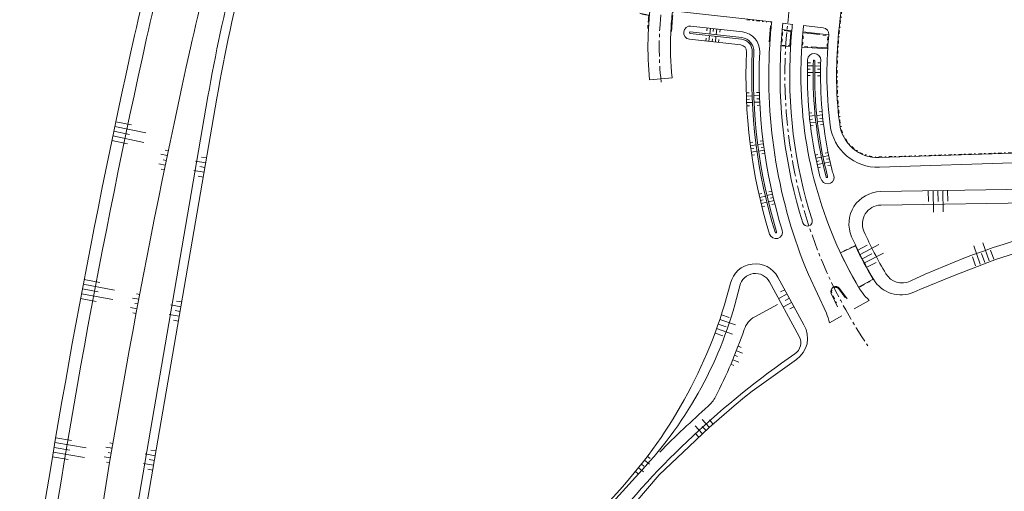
# Model space of a CAD drawing. Header units: metres. Extents: x 232828 to 233293, y 552798 to 553286.
# Tile 2 of 4: x 232829 to 233135, y 552971 to 553118. Entities that reach past the tile are written whole.
import ezdxf

# ---------------------------------------------------------------- set-up
doc = ezdxf.new("R2010")
doc.units = ezdxf.units.M
for name, pattern in [('AM-AS', [16, 10, -2, 2, -2]), ('VH-GELEIDEBAND', [6, 2, -2, 0, -2]), ('VH-OPSLUITBAND', [10, 4, -2, 2, -2]), ('VH-RWSBAND', [24, 10, -2, 2, -2, 2, -2, 2, -2])]:
    doc.linetypes.add(name, pattern=pattern)
doc.layers.get('0').transparency = 0.6
for name, color, linetype, lineweight in [('B-WE-AM-AS_A-G', 7, 'AM-AS', 13), ('B-WE-GW-TALUD-S', 144, 'Continuous', 5), ('B-WE-GW-WATERGANG_WATERLIJN_WATERSCHAP-G', 150, 'Continuous', 13), ('B-WE-GW-WATERGANG_ZAKSLOOT-BODEM-G', 144, 'Continuous', 5), ('B-WE-OB-BESCHOEIING-G', 7, 'OB-BESCHOEIING', 5), ('B-WE-VH-KANTOPSLUITING_VOORKANTBAND-G', 7, 'Continuous', 13), ('B-WE-VH-KANTVERHARDING-G', 7, 'Continuous', 13)]:
    doc.layers.add(name, color=color, linetype=linetype, lineweight=lineweight)
for name, color, linetype, lineweight, true_color in [('B-WE-GW-WATERGANG_INSTEEK-G', 7, 'Continuous', 13, 0x004c00), ('B-WE-GW-WATERGANG_ZAKSLOOT-INSTEEK-G', 7, 'Continuous', 5, 0x004c00), ('B-WE-GW-WATERGANG_ZAKSLOOT-TALUD-S', 7, 'Continuous', 5, 0x004c00), ('B-WE-VH-KANTOPSLUITING_GELEIDEBAND_70X200-G', 20, 'VH-GELEIDEBAND', 9, 0xff3f00), ('B-WE-VH-KANTOPSLUITING_OPSLUITBAND_80X200-G', 150, 'VH-OPSLUITBAND', 9, 0x007fff), ('B-WE-VH-KANTOPSLUITING_TROTTOIRBAND_RWS_115-225-G', 7, 'VH-RWSBAND', 9, 0x33cc00)]:
    doc.layers.add(name, color=color, linetype=linetype, lineweight=lineweight, true_color=true_color)
doc.linetypes.add('OB-BESCHOEIING', pattern='A,30,-5,[1,NLCS.SHX,S=1,R=0,X=0,Y=0],-5', length=40)

# ---------------------------------------------------------------- blocks, each defined once
blk = doc.blocks.new('S04')
at = {"color": 0}
for p, q in [((0, 0.502), (0.502, 0.502)), ((0, 0.251), (1.004, 0.251)), ((0, 0), (0.502, 0)), ((0, -0.251), (1.004, -0.251)), ((0, -0.502), (0.502, -0.502))]:
    blk.add_line(p, q, dxfattribs=at)

msp = doc.modelspace()

# ---------------------------------------------------------------- linework, layer by layer
at = {"layer": 'B-WE-AM-AS_A-G', "ltscale": 0.5, "flags": 128}
for points in [[(233097.54, 553254.26), (233074.03, 553153.73, 0.032772), (233067.61, 553114.98, 0.17532), (233092.69, 553016.05, 0.038707)], [(233028.34, 553098.12, -0.055671), (233028.38, 553120.32), (233029.84, 553133.22, -0.431724), (233041.49, 553141.94), (233070.59, 553136.87)]]:
    msp.add_lwpolyline(points, format="xyb", dxfattribs=at)
at = {"layer": 'B-WE-GW-WATERGANG_INSTEEK-G', "flags": 128}
for points in [[(232829.26, 552920.14, -0.019571), (232864.29, 553112.61, -0.020576), (232885.46, 553192.1, 0.011182), (232897.78, 553235.1), (232909.93, 553281.37, -0.381504), (232916.59, 553285.78), (233076.04, 553262.7, -0.455382), (233080.12, 553256.36), (233078.27, 553249.95, -0.361506), (233072.97, 553246.37), (232955.53, 553258.04)], [(232955.53, 553258.04, -0.083347), (232945.95, 553260.64, 0.571036), (232926.15, 553246.92, -0.078644), (232925.26, 553237.44), (232899.09, 553135.21, 0.021562), (232889.93, 553093.09), (232859.84, 552918.66, 0.412669)], [(232953.12, 552902.72), (233015.43, 552971.22, 0.123419), (233049.92, 553035.49, -0.682447), (233064.7, 553037.36), (233072.78, 553022.53, -0.399559), (233070.46, 553011.75), (233056.67, 553001.93), (233054.3, 553000), (233051.07, 552997.37), (233043.28, 552990.58), (233037.03, 552984.72), (233027.68, 552975.89), (233020.43, 552967.32)]]:
    msp.add_lwpolyline(points, format="xyb", dxfattribs=at)
at = {"layer": 'B-WE-GW-WATERGANG_INSTEEK-G'}
msp.add_lwpolyline([(233234.52, 553066.26), (233096.66, 553064, 0.536534), (233087.68, 553049.96, 0.029804), (233094.48, 553036.75, 0.37909), (233107.1, 553032.69), (233108.91, 553033.57), (233119.59, 553037.93), (233132.83, 553043.02), (233147.63, 553047.64)], format="xyb", dxfattribs=at)
at = {"layer": 'B-WE-GW-WATERGANG_WATERLIJN_WATERSCHAP-G', "flags": 128}
msp.add_lwpolyline([(232852.54, 552817.32, -0.165968), (232833.07, 552919.6, -0.019571), (232868.05, 553111.77, -0.020576), (232889.14, 553190.96, 0.01086), (232901.18, 553232.87, -0.413836), (232906.06, 553235.72), (232917.09, 553232.82, -0.326065), (232919.46, 553226.09), (232895.58, 553132.84, 0.019637), (232887.17, 553093.63), (232857.07, 552919.13, 0.412679), (232865.66, 552906.9), (232935.1, 552894.54, 0.25769), (232952.58, 552900.49), (233023.5, 552978.59, 0.128615), (233052.8, 553034.65, -0.690262), (233062.07, 553035.93), (233071.32, 553018.96, -0.384457), (233070.01, 553013.49, 0.075127), (233010.71, 552958.04, -0.010345), (232963.26, 552900.5, -0.042747), (232932.77, 552870.64, 0.027695), (232912.43, 552851.88, -0.00934), (232874.38, 552814.12, -0.488244)], format="xyb", close=True, dxfattribs=at)
msp.add_lwpolyline([(233285.38, 553068.27), (233282.61, 553066.85, -0.09959), (233264.61, 553061.73, -0.015451), (233234.62, 553060.31), (233208.26, 553059.88, 0.104322), (233107.65, 553036.92, 0.001739), (233105.93, 553036.12, -0.385232), (233098.36, 553038.44, -0.030899), (233091.52, 553051.66, -0.536534), (233096.73, 553059.8), (233149.58, 553060.67)], format="xyb", dxfattribs=at)
at = {"layer": 'B-WE-GW-WATERGANG_ZAKSLOOT-BODEM-G', "flags": 128}
for points in [[(233063.84, 553051.34, -0.086237), (233056.74, 553107.49, 0.394812), (233053.37, 553111.44), (233037.37, 553113.25, -1), (233037.42, 553113.75), (233053.43, 553111.94, -0.394812), (233057.24, 553107.46, 0.086241), (233064.32, 553051.48, -0.999965)], [(233079.71, 553068.58, -0.063811), (233075.68, 553100.4, -0.007624), (233075.75, 553104.71, -1), (233076.25, 553104.69, 0.007624), (233076.18, 553100.4, 0.063811), (233080.19, 553068.7, -1)]]:
    msp.add_lwpolyline(points, format="xyb", close=True, dxfattribs=at)
at = {"layer": 'B-WE-GW-WATERGANG_ZAKSLOOT-INSTEEK-G', "flags": 128}
for points in [[(233062.12, 553050.81, -0.086233), (233054.94, 553107.57, 0.394812), (233053.17, 553109.65), (233037.16, 553111.47, -1), (233037.63, 553115.54), (233053.63, 553113.72, -0.394812), (233059.04, 553107.38, 0.086245), (233066.04, 553052.01, -1)], [(233077.69, 553069.19, -0.061658), (233073.88, 553100.41, -0.008066), (233073.96, 553105.02, -1), (233078.06, 553104.88, 0.008066), (233077.98, 553100.4, 0.060064), (233081.48, 553070.95, 0.044104), (233082.05, 553069.28, -0.953074), (233078.38, 553067.45, -0.066608)]]:
    msp.add_lwpolyline(points, format="xyb", close=True, dxfattribs=at)
at = {"layer": 'B-WE-OB-BESCHOEIING-G', "ltscale": 0.2, "flags": 128}
for points in [[(232950.39, 552897.93, -0.022396), (232941.98, 552891.03, -0.207367), (232922.12, 552886.31, 1.192946), (232922.12, 552886.29), (232863.94, 552896.65, -0.40417), (232847.23, 552919.73, -0.019357), (232881.71, 553108.73, -0.020576), (232902.51, 553186.8, 0.010376), (232913.2, 553223.57, 0.415742), (232911.78, 553226.02)], [(233064.54, 553028.88), (233057.49, 553025.03, 0.187973), (233054.22, 553021.14, -0.037741), (233045.23, 553000.1, -0.091705), (233042.99, 552997.23, 0.016502), (233027.91, 552982.93)]]:
    msp.add_lwpolyline(points, format="xyb", dxfattribs=at)
at = {"layer": 'B-WE-VH-KANTOPSLUITING_GELEIDEBAND_70X200-G', "ltscale": 0.5}
msp.add_line((233054.99, 553117.5), (233061.3, 553116.78), dxfattribs=at)
at = {"layer": 'B-WE-VH-KANTOPSLUITING_GELEIDEBAND_70X200-G', "ltscale": 0.5, "flags": 128}
msp.add_lwpolyline([(233107.03, 553223.25), (233089.9, 553150.02, 0.032772), (233083.83, 553113.37, 0.024313), (233083.18, 553100.39, 0.032341), (233084.14, 553085.08, 0.386613), (233096.23, 553074.79), (233275.24, 553080.65, -0.254086), (233283.94, 553076.28), (233290.5, 553066.87, 0.322796), (233292.48, 553066.17), (233293.12, 553066.36)], format="xyb", dxfattribs=at)
at = {"layer": 'B-WE-VH-KANTOPSLUITING_OPSLUITBAND_80X200-G', "ltscale": 0.5}
msp.add_lwpolyline([(233089.88, 553034.18), (233094.53, 553036.66, -0.024078), (233088.91, 553047.25), (233084.18, 553045)], format="xyb", dxfattribs=at)
at = {"layer": 'B-WE-VH-KANTOPSLUITING_TROTTOIRBAND_RWS_115-225-G', "ltscale": 0.5, "flags": 128}
for points in [[(233021.72, 553119.54, 0.046601), (233024.49, 553118.92, 0.010519), (233024.17, 553114.64)], [(233031.58, 553113.83, -0.015677), (233032.07, 553119.84)], [(233062, 553110.61, -0.008096), (233062.44, 553115.78, -0.000687), (233062.52, 553116.62)], [(233085.66, 553031.04), (233083.74, 553033.71, 0.910219), (233081.55, 553032.43), (233082.95, 553029.42)]]:
    msp.add_lwpolyline(points, format="xyb", dxfattribs=at)
for points in [[(233068.78, 553113.89, 0.0075), (233068.44, 553109.44), (233065.89, 553109.6, -0.007594), (233066.25, 553114.18)], [(233080.02, 553108.74), (233072.38, 553109.2, -0.007349), (233072.71, 553113.45), (233080.31, 553112.58, 0.00703)]]:
    msp.add_lwpolyline(points, format="xyb", close=True, dxfattribs=at)
at = {"layer": 'B-WE-VH-KANTOPSLUITING_VOORKANTBAND-G', "lineweight": 13}
for p, q in [((233082.95, 553029.42), (233082.75, 553029.33)), ((233085.66, 553031.04), (233085.85, 553031.17))]:
    msp.add_line(p, q, dxfattribs=at)
at = {"layer": 'B-WE-VH-KANTOPSLUITING_VOORKANTBAND-G', "flags": 128}
for points in [[(233107.06, 553224.27), (233089.71, 553150.07, 0.032772), (233083.63, 553113.39, 0.024313), (233082.98, 553100.39, 0.032341), (233083.95, 553085.06, 0.386613), (233096.24, 553074.59), (233275.25, 553080.45, -0.254086), (233283.78, 553076.16), (233290.33, 553066.75, 0.322796), (233292.54, 553065.98)], [(233066.05, 553114.43, -0.001156), (233066.11, 553115.13, -0.001078), (233066.24, 553116.42), (233069.23, 553116.08, 0.001053), (233069.1, 553114.83, 0.001251), (233069.03, 553114.09, 0.001251)], [(233072.51, 553113.7, -0.003449), (233072.71, 553115.69), (233078.79, 553114.99, -0.408193), (233080.56, 553112.82, 0.000075), (233080.56, 553112.78)], [(233069.03, 553114.09, 0.00825), (233068.65, 553109.2), (233065.66, 553109.39, -0.008345), (233066.05, 553114.43), (233069.04, 553114.09)], [(233086.26, 553030.59), (233083.93, 553033.84, 0.910219), (233081.35, 553032.34), (233083.3, 553028.13)]]:
    msp.add_lwpolyline(points, format="xyb", dxfattribs=at)
msp.add_lwpolyline([(233080.23, 553108.5), (233072.14, 553108.99, -0.008133), (233072.51, 553113.7), (233080.56, 553112.78, 0.007842)], format="xyb", close=True, dxfattribs=at)
at = {"layer": 'B-WE-VH-KANTOPSLUITING_VOORKANTBAND-G'}
msp.add_lwpolyline([(233094.4, 553036.71, -0.021142), (233088.87, 553047.12), (233084.23, 553044.91, 0.023131), (233089.84, 553034.27)], format="xyb", close=True, dxfattribs=at)
at = {"layer": 'B-WE-VH-KANTVERHARDING-G'}
for p, q in [((233088.47, 553027.51), (233093.15, 553030.16)), ((233080.76, 553023.14), (233084.62, 553025.33))]:
    msp.add_line(p, q, dxfattribs=at)
at = {"layer": 'B-WE-VH-KANTVERHARDING-G', "flags": 128}
for points in [[(233031.33, 553113.32, 0.035979), (233031.72, 553099.46), (233024.75, 553098.76, -0.059816), (233025.28, 553124.09)], [(233062.16, 553109.6, -0.009656), (233062.66, 553115.76, -0.000869), (233062.77, 553116.81), (233031.9, 553120.32, 0.002721), (233031.78, 553119.27, 0.015458), (233031.33, 553113.32)], [(233062.16, 553109.6, 0.11458), (233074.2, 553038.23), (233079.8, 553026.16, -0.052992), (233080.76, 553023.14)], [(233068.65, 553109.2, 0.092407), (233075.36, 553055.2, -1), (233072.5, 553054.29, -0.092407), (233065.66, 553109.39)], [(233072.14, 553108.99, 0.014809), (233071.88, 553100.41, 0.135384), (233090.16, 553033.74), (233091.01, 553032.55, 0.053684), (233093.15, 553030.16)], [(233080.23, 553108.5, 0.014809), (233079.98, 553100.4, 0.032341), (233080.97, 553084.68, 0.386613), (233096.34, 553071.6), (233275.34, 553077.45, -0.254086), (233281.32, 553074.45), (233287.92, 553064.97, -0.309205), (233287.93, 553062.69)]]:
    msp.add_lwpolyline(points, format="xyb", dxfattribs=at)

# ---------------------------------------------------------------- block references
at = {"layer": 'B-WE-GW-TALUD-S'}
for p, xscale, yscale, rotation in [((232857.85, 553082.82), 9.850000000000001, 6, 348.1942086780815), ((232874.18, 553073.74), 2, 6.000000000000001, 168.269396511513), ((232886.22, 553071.52), 3.2, 6.000000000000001, 170.4404196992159), ((233114.58, 553064.29), 6.6, 6, 270.9409018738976), ((233090.99, 553043.13), 6.6, 6.000000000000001, 27.28921026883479), ((233129.14, 553041.92), 6, 6, 109.6939101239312), ((232848.05, 553033.72), 9.85, 5.999999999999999, 349.3268544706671), ((233068.27, 553030.82), 2.9, 6, 208.5465368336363), ((232865.33, 553029.04), 2, 6, 169.3209651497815), ((232878.48, 553026.7), 3.2, 6, 170.2095713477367), ((233046.11, 553022.79), 5.2, 6, 340.785846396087), ((233051.23, 553013.08), 1.999999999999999, 6.000000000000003, 337.5255170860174), ((233042.22, 552989.71), 3.2, 6.000000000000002, 132.3925150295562), ((232839.23, 552984.39), 9.849999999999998, 6, 350.4829177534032), ((232857.03, 552982.63), 2, 6.000000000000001, 170.4095719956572), ((232870.47, 552980.32), 3.2, 6.000000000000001, 170.4404196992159), ((233022.21, 552979.22), 2, 6.000000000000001, 321.1249440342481)]:
    msp.add_blockref('S04', p, dxfattribs=dict(at, xscale=xscale, yscale=yscale, rotation=rotation))
at = {"layer": 'B-WE-GW-WATERGANG_ZAKSLOOT-TALUD-S', "yscale": 4}
for p, xscale, rotation in [((233044.22, 553110.66), -1.8, 263.5258475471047), ((233044.69, 553114.75), 1.799999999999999, 263.5258475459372), ((233073.88, 553102.14), 1.799999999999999, 359.2187624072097), ((233077.99, 553102.09), -1.8, 359.2187624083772), ((233054.91, 553092.72), 1.799999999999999, 2.439543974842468), ((233059.02, 553092.9), -1.8, 2.439543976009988), ((233074.61, 553086.46), 1.8, 6.393315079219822), ((233078.7, 553086.92), -1.8, 6.393315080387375), ((233056.28, 553077.31), 1.799999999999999, 7.917934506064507), ((233060.35, 553077.88), -1.8, 7.917934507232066), ((233076.72, 553073.39), 1.8, 12.10124061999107), ((233080.74, 553074.25), -1.8, 12.10124062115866), ((233059.27, 553061.25), 1.799999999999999, 13.34936949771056), ((233063.27, 553062.2), -1.8, 13.34936949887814)]:
    msp.add_blockref('S04', p, dxfattribs=dict(at, xscale=xscale, rotation=rotation))

doc.saveas('drawing.dxf')
